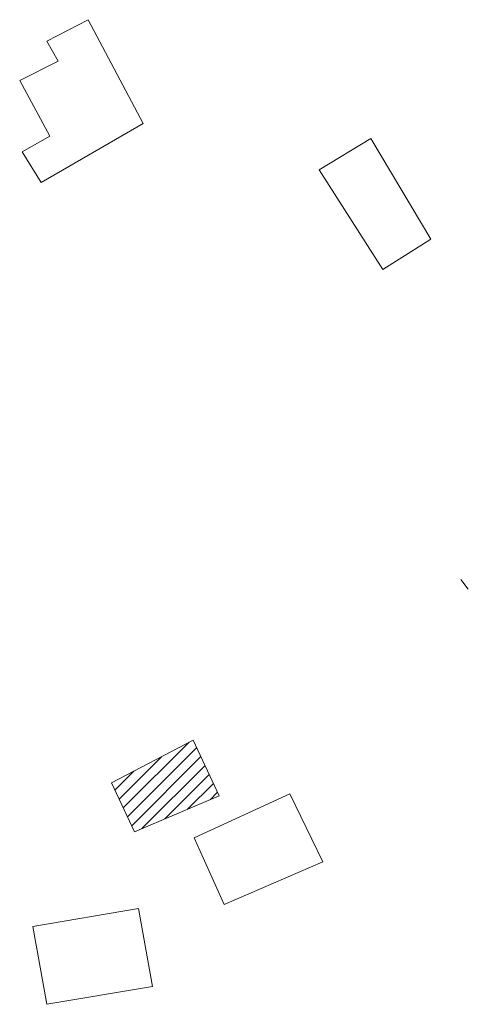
# Model space of a CAD drawing. Header units: inches. Extents: x 2261940 to 2262133, y 730352 to 730777.
import ezdxf

# ---------------------------------------------------------------- set-up
doc = ezdxf.new("R2010")
doc.units = ezdxf.units.IN
doc.header["$LTSCALE"] = 20
doc.header["$MEASUREMENT"] = 0
doc.layers.add('Default', color=7, linetype='Continuous', lineweight=0)
doc.layers.add('SC_Scratch2', color=7, linetype='Continuous', lineweight=0, plot=False)

msp = doc.modelspace()

# ---------------------------------------------------------------- linework, layer by layer
at = {"layer": 'Default'}
msp.add_line((2262133.37, 730531.07), (2262130.14, 730535.3), dxfattribs=at)
at = {"layer": 'Default', "flags": 128}
for points in [[(2261939.64, 730750.97), (2261956.23, 730759.24), (2261951.32, 730767.96), (2261969.18, 730777.23), (2261992.98, 730732.43), (2261948.9, 730706.83), (2261940.74, 730720.07), (2261952.65, 730726.91), (2261939.64, 730750.97)], [(2262117.18, 730682.37), (2262091.35, 730725.82), (2262068.97, 730712.37), (2262096.52, 730669.27), (2262117.18, 730682.37)]]:
    msp.add_lwpolyline(points, dxfattribs=at)
at = {"layer": 'SC_Scratch2'}
for p, q in [((2261984.39, 730436.58), (2262012.79, 730464.99)), ((2261982.58, 730440.43), (2262000.88, 730458.73)), ((2261986.19, 730432.73), (2262016.13, 730462.67)), ((2261988, 730428.88), (2262017.92, 730458.8)), ((2261992.43, 730427.65), (2262019.71, 730454.94)), ((2261980.78, 730444.28), (2261988.97, 730452.48)), ((2262002.25, 730431.81), (2262021.51, 730451.07)), ((2262012.07, 730435.98), (2262023.3, 730447.21)), ((2262021.89, 730440.15), (2262025.09, 730443.34))]:
    msp.add_line(p, q, dxfattribs=at)
at = {"layer": 'SC_Scratch2', "flags": 128}
for points in [[(2262025.8, 730441.8), (2262014.61, 730465.94), (2261979.31, 730447.41), (2261989.21, 730426.29), (2262025.8, 730441.8)], [(2262027.96, 730394.82), (2262015.04, 730423.7), (2262056.37, 730442.67), (2262070.57, 730413.36), (2262027.96, 730394.82)], [(2261945.3, 730385.34), (2261990.93, 730393.1), (2261996.96, 730359.48), (2261951.33, 730351.72), (2261945.3, 730385.34)]]:
    msp.add_lwpolyline(points, dxfattribs=at)

doc.saveas('drawing.dxf')
